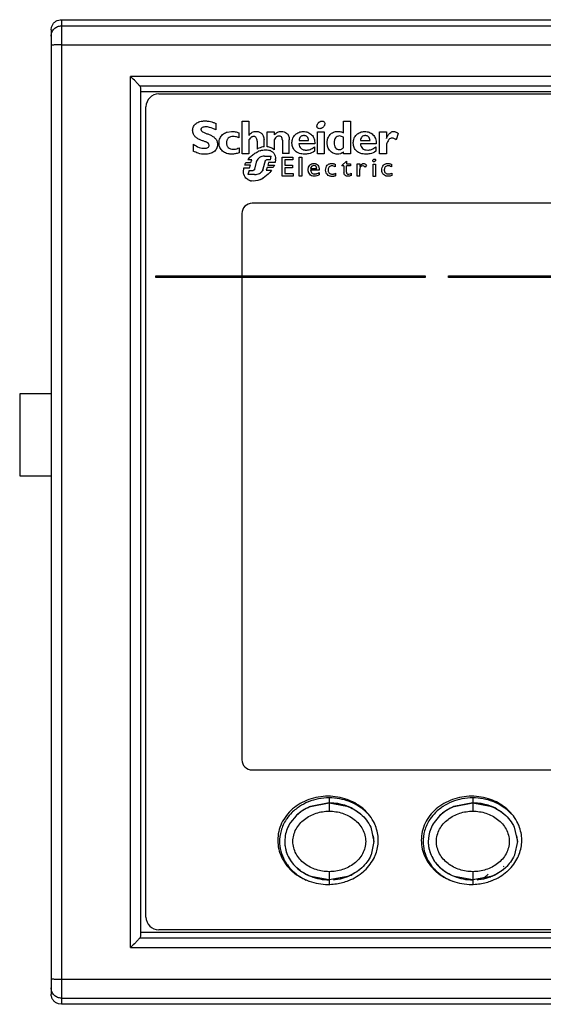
# Model space of a CAD drawing. Header units: millimetres. Extents: x 14 to 116, y 41 to 137.
# Tile 1 of 2: x 14 to 65, y 41 to 137. Entities that reach past the tile are written whole.
import ezdxf

# ---------------------------------------------------------------- set-up
doc = ezdxf.new("R2010")
doc.units = ezdxf.units.MM
doc.header["$LTSCALE"] = 11.723171
doc.layers.get('0').update_dxf_attribs({"linetype": 'CONTINUOUS'})

msp = doc.modelspace()

# ---------------------------------------------------------------- linework, layer by layer
at = {"color": 7}
for p, q in [((18.11, 137.364), (18.232, 137.372)), ((18.232, 137.372), (18.232, 41.372)), ((18.232, 137.372), (112.232, 137.372)), ((17.232, 136.368), (17.27, 136.643)), ((17.232, 136.368), (17.232, 42.376)), ((18.232, 136.771), (112.232, 136.771)), ((18.232, 134.93), (112.232, 134.93)), ((24.982, 46.905), (24.982, 131.838)), ((105.482, 131.838), (24.982, 131.838)), ((104.583, 130.902), (25.881, 130.902)), ((25.982, 48.086), (25.982, 130.658)), ((25.982, 130.372), (104.482, 130.372)), ((27.732, 130.132), (102.732, 130.132)), ((26.482, 49.882), (26.482, 128.882)), ((33.312, 126.632), (33.312, 127.252)), ((35.852, 124.302), (35.852, 127.462)), ((35.852, 127.462), (36.522, 127.462)), ((36.522, 127.462), (36.522, 126.112)), ((45.742, 126.342), (45.742, 127.462)), ((45.742, 127.462), (46.412, 127.462)), ((46.412, 127.462), (46.412, 124.302)), ((34.385, 126.417), (34.822, 126.482)), ((35.542, 126.342), (35.542, 125.842)), ((38.312, 124.982), (38.312, 126.442)), ((38.312, 126.442), (38.982, 126.442)), ((38.982, 126.442), (38.982, 126.132)), ((43.202, 124.292), (43.202, 126.432)), ((43.202, 126.432), (43.872, 126.432)), ((43.872, 126.432), (43.872, 124.292)), ((45.742, 124.882), (45.742, 125.902)), ((49.262, 124.302), (49.262, 126.442)), ((49.262, 126.442), (49.932, 126.442)), ((49.932, 126.442), (49.932, 125.802)), ((51.072, 126.282), (50.882, 125.672)), ((31.092, 125.242), (31.092, 124.562)), ((35.572, 124.882), (35.572, 124.402)), ((36.522, 125.662), (36.522, 124.302)), ((37.322, 125.512), (37.322, 124.762)), ((37.992, 124.982), (37.992, 125.662)), ((38.982, 125.672), (38.982, 124.672)), ((39.782, 125.612), (39.782, 124.312)), ((40.452, 124.312), (40.452, 125.672)), ((42.942, 125.252), (41.402, 125.252)), ((41.412, 125.602), (42.342, 125.602)), ((42.902, 124.962), (42.902, 124.542)), ((48.932, 125.252), (47.392, 125.252)), ((47.402, 125.602), (48.332, 125.602)), ((48.892, 124.962), (48.892, 124.542)), ((49.932, 125.222), (49.932, 124.302)), ((36.522, 124.302), (35.852, 124.302)), ((37.376, 124.5), (37.376, 124.5)), ((38.042, 124.072), (37.896, 124.057)), ((38.042, 124.072), (38.692, 124.072)), ((38.61, 123.692), (38.692, 124.072)), ((39.762, 122.122), (39.762, 123.962)), ((39.762, 123.962), (40.802, 123.962)), ((40.452, 124.312), (39.782, 124.312)), ((40.802, 123.962), (40.802, 123.722)), ((41.432, 122.122), (41.432, 123.962)), ((41.432, 123.962), (41.672, 123.962)), ((41.672, 123.962), (41.672, 122.122)), ((43.872, 124.292), (43.202, 124.292)), ((45.742, 124.302), (45.742, 124.472)), ((46.412, 124.302), (45.742, 124.302)), ((49.932, 124.302), (49.262, 124.302)), ((36.033, 122.922), (36.583, 122.922)), ((36.672, 123.182), (36.112, 123.182)), ((36.231, 123.432), (36.711, 123.432)), ((36.802, 123.692), (36.402, 123.692)), ((36.583, 122.922), (36.672, 123.182)), ((36.711, 123.432), (36.802, 123.692)), ((37.232, 123.472), (37.068, 122.782)), ((37.921, 122.832), (38.132, 123.632)), ((38.292, 122.952), (38.215, 122.692)), ((38.61, 123.692), (38.22, 123.692)), ((38.892, 122.952), (38.292, 122.952)), ((38.432, 123.462), (38.361, 123.202)), ((38.361, 123.202), (39.011, 123.202)), ((39.092, 123.462), (38.432, 123.462)), ((39.124, 123.729), (39.092, 123.462)), ((40.022, 123.722), (40.022, 123.172)), ((40.802, 123.722), (40.022, 123.722)), ((40.022, 123.172), (40.772, 123.172)), ((40.022, 122.932), (40.022, 122.362)), ((40.772, 122.932), (40.022, 122.932)), ((40.772, 123.172), (40.772, 122.932)), ((44.942, 123.272), (44.942, 123.012)), ((45.582, 123.142), (46.032, 123.582)), ((45.582, 123.142), (45.582, 123.112)), ((45.792, 123.112), (45.582, 123.112)), ((45.792, 123.112), (45.792, 122.472)), ((46.032, 123.582), (46.032, 123.332)), ((46.032, 123.332), (46.412, 123.332)), ((46.032, 122.492), (46.032, 123.112)), ((46.412, 123.112), (46.032, 123.112)), ((46.412, 123.332), (46.412, 123.112)), ((47.092, 122.122), (47.092, 123.332)), ((47.092, 123.332), (47.332, 123.332)), ((47.332, 123.332), (47.332, 123.042)), ((47.972, 123.202), (47.852, 123.002)), ((48.622, 122.082), (48.622, 123.292)), ((48.622, 123.292), (48.862, 123.292)), ((48.862, 123.292), (48.862, 122.082)), ((50.422, 123.272), (50.422, 123.012)), ((36.06, 122.181), (36.089, 122.114)), ((36.532, 122.682), (36.422, 122.262)), ((37.062, 122.262), (36.422, 122.262)), ((36.532, 122.682), (36.942, 122.682)), ((37.886, 122.722), (37.921, 122.832)), ((38.402, 122.302), (37.895, 121.915)), ((38.215, 122.692), (38.725, 122.692)), ((40.822, 122.122), (39.762, 122.122)), ((40.022, 122.362), (40.822, 122.362)), ((40.822, 122.362), (40.822, 122.122)), ((41.672, 122.122), (41.432, 122.122)), ((42.532, 122.852), (43.142, 122.852)), ((43.382, 122.692), (42.532, 122.692)), ((43.362, 122.472), (43.362, 122.242)), ((44.972, 122.392), (44.972, 122.152)), ((46.482, 122.402), (46.482, 122.182)), ((47.332, 122.122), (47.092, 122.122)), ((47.332, 122.122), (47.332, 122.752)), ((48.862, 122.082), (48.622, 122.082)), ((50.452, 122.412), (50.452, 122.172)), ((36.715, 121.661), (36.781, 121.65)), ((93.632, 119.472), (36.832, 119.472)), ((35.832, 118.472), (35.832, 65.222)), ((27.432, 112.245), (27.432, 112.382)), ((27.432, 112.382), (53.712, 112.382)), ((53.712, 112.382), (53.712, 112.245)), ((55.972, 112.245), (55.972, 112.382)), ((55.972, 112.382), (69.342, 112.382)), ((53.712, 112.245), (27.432, 112.245)), ((69.342, 112.245), (55.972, 112.245)), ((14.163, 100.882), (14.163, 92.882)), ((17.232, 100.882), (14.163, 100.882)), ((14.163, 92.882), (17.232, 92.882)), ((36.832, 64.222), (93.632, 64.222)), ((44.357, 61.502), (44.357, 60.202)), ((58.357, 61.502), (58.357, 60.202)), ((44.357, 61.001), (42.517, 60.643)), ((42.539, 60.66), (44.357, 61.001)), ((44.357, 61.002), (46.054, 60.705)), ((46.029, 60.716), (45.863, 60.772)), ((58.357, 61.001), (56.517, 60.643)), ((56.539, 60.66), (58.357, 61.001)), ((58.357, 61.002), (60.054, 60.705)), ((60.029, 60.716), (59.863, 60.772)), ((41.121, 59.759), (40.578, 59.105)), ((41.631, 60.171), (41.121, 59.759)), ((55.121, 59.759), (54.578, 59.105)), ((55.631, 60.171), (55.121, 59.759)), ((48.4, 58.636), (48.707, 57.252)), ((62.4, 58.636), (62.707, 57.252)), ((40.061, 57.832), (40.007, 57.242)), ((54.061, 57.832), (54.007, 57.242)), ((40.009, 57.129), (40.009, 57.127)), ((40.009, 57.127), (40.012, 57.074)), ((48.707, 57.252), (48.432, 55.94)), ((54.009, 57.129), (54.009, 57.127)), ((54.009, 57.127), (54.012, 57.074)), ((62.707, 57.252), (62.432, 55.94)), ((48.432, 55.94), (48.414, 55.899)), ((62.432, 55.94), (62.414, 55.899)), ((41.115, 54.749), (41.116, 54.748)), ((55.115, 54.749), (55.116, 54.748)), ((61.362, 54.794), (61.411, 54.843)), ((44.357, 53.502), (42.563, 53.833)), ((44.357, 54.302), (44.357, 53.063)), ((46.12, 53.823), (44.357, 53.502)), ((46.09, 53.81), (44.357, 53.502)), ((46.051, 53.796), (46.09, 53.81)), ((58.357, 53.502), (56.563, 53.833)), ((58.357, 54.302), (58.357, 53.063)), ((60.12, 53.823), (58.357, 53.502)), ((60.09, 53.81), (58.357, 53.502)), ((59.838, 54.063), (59.476, 53.701)), ((60.051, 53.796), (60.09, 53.81)), ((104.482, 48.372), (25.982, 48.372)), ((102.732, 48.632), (27.732, 48.632)), ((25.881, 47.842), (104.583, 47.842)), ((24.982, 46.905), (105.482, 46.905)), ((18.232, 43.813), (112.232, 43.813)), ((18.232, 41.372), (17.95, 41.412)), ((18.232, 41.973), (112.232, 41.973)), ((112.232, 41.372), (18.232, 41.372))]:
    msp.add_line(p, q, dxfattribs=at)
for points in [[(37.81, 122.595), (37.783, 122.564), (37.759, 122.537)], [(37.887, 122.722), (37.884, 122.715), (37.861, 122.67), (37.836, 122.63), (37.81, 122.595)], [(36.615, 121.686), (36.642, 121.678), (36.715, 121.661)], [(37.628, 121.783), (37.659, 121.796), (37.693, 121.812), (37.729, 121.828), (37.766, 121.846), (37.804, 121.866), (37.844, 121.887), (37.885, 121.91), (37.895, 121.916)], [(45.863, 60.772), (45.529, 60.864), (45.177, 60.935), (44.807, 60.982), (44.357, 61.001)], [(59.863, 60.772), (59.529, 60.864), (59.177, 60.935), (58.807, 60.982), (58.357, 61.001)], [(41.198, 59.831), (41.182, 59.816), (41.158, 59.793), (41.121, 59.759)], [(47.505, 59.841), (47.483, 59.861), (47.42, 59.916), (47.326, 59.995)], [(55.198, 59.831), (55.182, 59.816), (55.158, 59.793), (55.121, 59.759)], [(61.505, 59.841), (61.483, 59.861), (61.42, 59.916), (61.326, 59.995)], [(40.007, 57.242), (40.007, 57.214), (40.008, 57.197), (40.008, 57.185), (40.008, 57.169)], [(40.012, 57.074), (40.029, 56.87), (40.074, 56.59), (40.152, 56.285), (40.265, 55.972), (40.422, 55.646), (40.631, 55.31), (40.874, 55), (41.115, 54.749)], [(54.007, 57.242), (54.007, 57.214), (54.008, 57.197), (54.008, 57.185), (54.008, 57.169)], [(54.012, 57.074), (54.029, 56.87), (54.074, 56.59), (54.152, 56.285), (54.265, 55.972), (54.422, 55.646), (54.631, 55.31), (54.874, 55), (55.115, 54.749)], [(41.116, 54.748), (41.152, 54.714), (41.18, 54.689), (41.202, 54.669)], [(55.116, 54.748), (55.152, 54.714), (55.18, 54.689), (55.202, 54.669)], [(44.781, 53.519), (44.783, 53.519), (44.927, 53.534), (45.171, 53.567), (45.446, 53.62), (45.741, 53.695), (46.051, 53.796)], [(47.499, 54.657), (47.506, 54.663), (47.533, 54.687)], [(58.781, 53.519), (58.783, 53.519), (58.927, 53.534), (59.171, 53.567), (59.446, 53.62), (59.741, 53.695), (60.051, 53.796)], [(61.499, 54.657), (61.506, 54.663), (61.533, 54.687)]]:
    msp.add_lwpolyline(points, dxfattribs=at)
for centre, radius, start, end in [((27.732, 128.882), 1.25, 90, 180), ((38.303, 122.559), 2.151, 108.68019, 115.53296), ((38.216, 123.695), 0.989, 65.88771, 71.2542), ((38.241, 123.751), 0.928, 60.85736, 65.88138), ((37.793, 123.766), 1.331, 356.9013, 1.17685), ((37.739, 123.768), 1.385, 356.93857, 358.365), ((36.91, 122.51), 0.912, 198.06986, 200.69518), ((36.871, 122.496), 0.87, 200.68822, 204.47425), ((36.858, 122.55), 0.897, 239.65991, 243.825), ((36.926, 122.731), 1.09, 253.43487, 259.40354), ((36.832, 118.472), 1, 90, 180), ((36.832, 65.222), 1, 180, 270), ((44.155, 56.521), 4.939, 123.24209, 124.04139), ((44.236, 56.39), 5.093, 112.40356, 123.19359), ((44.115, 56.593), 4.36, 116.61624, 123.86286), ((44.227, 56.38), 4.601, 111.84595, 116.66687), ((44.241, 56.379), 5.105, 112.09567, 112.40859), ((44.266, 56.285), 4.704, 111.53902, 111.86794), ((44.436, 56.265), 4.727, 69.98047, 70.31562), ((44.47, 56.353), 4.633, 61.91558, 69.99602), ((44.323, 56.419), 5.229, 68.15156, 68.46289), ((44.479, 56.385), 5.098, 65.34237, 68.8327), ((58.155, 56.521), 4.939, 123.24209, 124.04139), ((58.236, 56.39), 5.093, 112.40356, 123.19359), ((58.115, 56.593), 4.36, 116.61624, 123.86286), ((58.227, 56.38), 4.601, 111.84595, 116.66687), ((58.241, 56.379), 5.105, 112.09567, 112.40859), ((58.266, 56.285), 4.704, 111.53902, 111.86794), ((58.436, 56.265), 4.727, 69.98046, 70.31562), ((58.47, 56.353), 4.633, 61.91558, 69.99602), ((58.323, 56.419), 5.229, 68.15156, 68.46289), ((58.479, 56.385), 5.098, 65.34237, 68.8327), ((43.739, 57.016), 4.292, 134.86851, 145.42652), ((43.809, 56.948), 4.388, 133.55564, 134.88799), ((43.846, 56.949), 3.914, 133.20165, 134.10278), ((43.852, 56.942), 3.923, 132.5814, 133.20175), ((43.935, 56.85), 4.047, 124.74556, 132.55687), ((44.045, 56.699), 4.233, 123.88088, 124.81487), ((44.863, 56.907), 4.448, 43.79987, 50.7639), ((57.739, 57.016), 4.292, 134.86851, 145.42652), ((57.809, 56.948), 4.388, 133.55564, 134.88799), ((57.846, 56.949), 3.914, 133.20165, 134.10278), ((57.852, 56.942), 3.923, 132.5814, 133.20175), ((57.935, 56.85), 4.047, 124.74556, 132.55687), ((58.045, 56.699), 4.233, 123.88088, 124.81487), ((58.863, 56.907), 4.448, 43.79987, 50.7639), ((43.645, 57.086), 4.174, 145.48444, 146.52828), ((45.188, 57.323), 3.949, 21.46489, 22.52304), ((57.645, 57.086), 4.174, 145.48444, 146.52828), ((59.188, 57.323), 3.949, 21.46489, 22.52304), ((45.547, 57.257), 3.16, 0.78549, 10.08075), ((59.547, 57.257), 3.16, 0.78549, 10.08075), ((43.253, 57.253), 3.746, 181.65378, 183.14537), ((43.102, 57.243), 3.095, 180.29084, 181.28867), ((43.111, 57.243), 3.104, 181.28854, 181.9758), ((45.616, 57.261), 3.091, 359.83605, 0.74503), ((45.373, 57.363), 3.759, 356.77768, 357.49253), ((45.392, 57.362), 3.74, 357.49107, 359.9984), ((45.402, 57.362), 3.73, 0.00013, 0.71655), ((57.253, 57.253), 3.746, 181.65378, 183.14537), ((57.102, 57.243), 3.095, 180.29084, 181.28867), ((57.111, 57.243), 3.104, 181.28854, 181.9758), ((59.616, 57.261), 3.091, 359.83605, 0.74503), ((59.373, 57.363), 3.759, 356.77768, 357.49253), ((59.392, 57.362), 3.74, 357.49107, 359.9984), ((59.402, 57.362), 3.73, 0.00013, 0.71655), ((45.181, 57.403), 3.956, 336.52265, 337.38227), ((59.18, 57.404), 3.957, 336.5227, 336.95151), ((43.698, 57.669), 4.45, 215.77534, 227.93984), ((43.881, 57.602), 3.973, 225.90176, 226.68073), ((44.877, 57.549), 3.904, 312.85266, 314.85723), ((57.698, 57.669), 4.45, 215.77534, 227.93984), ((57.881, 57.602), 3.973, 225.90176, 226.68073), ((58.877, 57.549), 3.904, 312.85266, 314.85723), ((43.796, 57.771), 4.591, 227.88063, 229.38203), ((43.829, 57.576), 4.417, 225.49021, 227.02965), ((43.934, 57.69), 4.572, 227.04351, 232.11246), ((44.044, 57.825), 4.746, 232.07214, 232.31671), ((44.105, 57.905), 4.847, 232.32618, 237.29535), ((44.206, 58.061), 5.033, 237.28258, 245.26664), ((44.442, 58.228), 4.715, 290.46255, 290.85005), ((44.485, 58.123), 4.601, 290.81618, 297.39851), ((44.803, 57.631), 4.015, 307.38893, 312.1922), ((44.865, 57.562), 3.922, 312.20247, 312.85357), ((44.686, 57.752), 4.565, 312.49571, 313.07491), ((57.796, 57.771), 4.591, 227.88063, 229.38203), ((57.829, 57.576), 4.417, 225.49021, 227.02965), ((57.934, 57.69), 4.572, 227.04351, 232.11246), ((58.044, 57.825), 4.746, 232.07214, 232.31671), ((58.105, 57.905), 4.847, 232.32618, 237.29535), ((58.206, 58.061), 5.033, 237.28258, 245.26664), ((58.442, 58.228), 4.715, 290.46255, 290.85005), ((58.485, 58.123), 4.601, 290.81618, 297.39851), ((58.803, 57.631), 4.015, 307.38893, 312.1922), ((58.865, 57.562), 3.922, 312.20247, 312.85357), ((58.686, 57.752), 4.565, 312.49571, 313.07491), ((44.322, 58.306), 5.232, 291.33483, 291.69202), ((58.322, 58.306), 5.232, 291.33483, 291.69202), ((27.732, 49.882), 1.25, 180, 270)]:
    msp.add_arc(centre, radius, start, end, dxfattribs=at)
for points, knots in [([(17.271, 136.643), (17.297, 136.737), (17.377, 136.918), (17.632, 137.217), (17.919, 137.34), (18.11, 137.364)], [0, 0, 0, 0, 0.251874, 0.502628, 1, 1, 1, 1]), ([(17.232, 135.775), (17.232, 135.904), (17.284, 136.166), (17.507, 136.497), (17.839, 136.719), (18.102, 136.771), (18.232, 136.771)], [0, 0, 0, 0, 0.249572, 0.499299, 0.749461, 1, 1, 1, 1]), ([(18.232, 134.93), (18.167, 134.93), (18.04, 134.929), (17.854, 134.925), (17.684, 134.918), (17.534, 134.909), (17.411, 134.898), (17.32, 134.887), (17.264, 134.875), (17.239, 134.864), (17.232, 134.857), (17.232, 134.854)], [0, 0, 0, 0, 0.193096, 0.37915, 0.550465, 0.700811, 0.82457, 0.917056, 0.975178, 0.991219, 1, 1, 1, 1]), ([(25.881, 130.902), (25.823, 130.968), (25.69, 131.112), (25.392, 131.426), (25.15, 131.671), (24.982, 131.838)], [0, 0, 0, 0, 0.204324, 0.453139, 1, 1, 1, 1]), ([(25.982, 130.658), (25.982, 130.7), (25.963, 130.79), (25.912, 130.866), (25.881, 130.902)], [0, 0, 0, 0, 0.473501, 1, 1, 1, 1]), ([(31.032, 126.592), (31.032, 126.719), (31.087, 126.977), (31.307, 127.227), (31.537, 127.364), (31.746, 127.442), (31.94, 127.48), (32.107, 127.496), (32.239, 127.5), (32.371, 127.496), (32.545, 127.481), (32.766, 127.443), (33.037, 127.364), (33.218, 127.292), (33.312, 127.252)], [0, 0, 0, 0, 0.136689, 0.271044, 0.344004, 0.422939, 0.509089, 0.555191, 0.603419, 0.650528, 0.69709, 0.791061, 0.890417, 1, 1, 1, 1]), ([(32.312, 126.922), (32.247, 126.922), (32.13, 126.913), (31.995, 126.871), (31.916, 126.818), (31.874, 126.773), (31.848, 126.72), (31.84, 126.668), (31.845, 126.62), (31.864, 126.565), (31.936, 126.471), (32.112, 126.376), (32.365, 126.28), (32.655, 126.174), (32.95, 126.039), (33.173, 125.88), (33.314, 125.715), (33.395, 125.569), (33.437, 125.43), (33.454, 125.308), (33.457, 125.224), (33.455, 125.154), (33.449, 125.081), (33.434, 124.994), (33.406, 124.895), (33.353, 124.772), (33.26, 124.633), (33.111, 124.494), (32.929, 124.385), (32.639, 124.278), (32.397, 124.252), (32.232, 124.252)], [0, 0, 0, 0, 0.04172, 0.075315, 0.08946, 0.102265, 0.114364, 0.126622, 0.13589, 0.14489, 0.163694, 0.210452, 0.270335, 0.338393, 0.408917, 0.478102, 0.512412, 0.54751, 0.584873, 0.605013, 0.626448, 0.638518, 0.650299, 0.673103, 0.69512, 0.7166, 0.758839, 0.801656, 0.846425, 0.894098, 1, 1, 1, 1]), ([(33.312, 126.632), (33.21, 126.678), (32.892, 126.816), (32.548, 126.922), (32.312, 126.922)], [0, 0, 0, 0, 0.323157, 1, 1, 1, 1]), ([(43.172, 126.902), (43.165, 126.921), (43.155, 126.964), (43.155, 127.055), (43.19, 127.176), (43.268, 127.289), (43.35, 127.367), (43.422, 127.417), (43.499, 127.455), (43.599, 127.486), (43.719, 127.489), (43.835, 127.44), (43.887, 127.372), (43.902, 127.332)], [0, 0, 0, 0, 0.059641, 0.122276, 0.247546, 0.372816, 0.435451, 0.498086, 0.560825, 0.623564, 0.749043, 0.874521, 1, 1, 1, 1]), ([(43.902, 127.332), (43.917, 127.292), (43.928, 127.199), (43.884, 127.055), (43.807, 126.942), (43.725, 126.864), (43.653, 126.813), (43.576, 126.776), (43.475, 126.745), (43.356, 126.741), (43.259, 126.783), (43.202, 126.841), (43.181, 126.879), (43.173, 126.901), (43.172, 126.902)], [0, 0, 0, 0, 0.124437, 0.248874, 0.373311, 0.43553, 0.497748, 0.560156, 0.622563, 0.747377, 0.872192, 0.934599, 0.997006, 1, 1, 1, 1]), ([(32.642, 125.132), (32.642, 125.191), (32.578, 125.324), (32.374, 125.432), (32.122, 125.528), (31.832, 125.629), (31.538, 125.759), (31.27, 125.946), (31.07, 126.23), (31.032, 126.467), (31.032, 126.592)], [0, 0, 0, 0, 0.076604, 0.170755, 0.289904, 0.424931, 0.564688, 0.701978, 0.840282, 1, 1, 1, 1]), ([(35.572, 124.402), (35.449, 124.357), (35.266, 124.302), (35.021, 124.264), (34.858, 124.256), (34.711, 124.262), (34.539, 124.281), (34.339, 124.329), (34.124, 124.425), (33.942, 124.555), (33.795, 124.718), (33.688, 124.911), (33.634, 125.091), (33.612, 125.245), (33.607, 125.365), (33.613, 125.485), (33.636, 125.638), (33.692, 125.818), (33.801, 126.011), (33.997, 126.233), (34.209, 126.357), (34.368, 126.412), (34.385, 126.417)], [0, 0, 0, 0, 0.098123, 0.142345, 0.185106, 0.219548, 0.252546, 0.314637, 0.372529, 0.427534, 0.481185, 0.535177, 0.591266, 0.620667, 0.651215, 0.6813, 0.710446, 0.766575, 0.821089, 0.875303, 0.986899, 1, 1, 1, 1]), ([(34.992, 125.982), (34.899, 125.982), (34.723, 125.957), (34.533, 125.847), (34.428, 125.724), (34.37, 125.616), (34.342, 125.516), (34.331, 125.429), (34.328, 125.361), (34.331, 125.292), (34.342, 125.205), (34.371, 125.103), (34.427, 124.993), (34.529, 124.869), (34.712, 124.756), (34.883, 124.732), (34.972, 124.732)], [0, 0, 0, 0, 0.136949, 0.25706, 0.315168, 0.374222, 0.436084, 0.468655, 0.502562, 0.536981, 0.570064, 0.632858, 0.692524, 0.750693, 0.868606, 1, 1, 1, 1]), ([(34.822, 126.482), (34.942, 126.482), (35.187, 126.45), (35.425, 126.386), (35.542, 126.342)], [0, 0, 0, 0, 0.489572, 1, 1, 1, 1]), ([(35.542, 125.842), (35.498, 125.865), (35.324, 125.942), (35.132, 125.982), (34.992, 125.982)], [0, 0, 0, 0, 0.26334, 1, 1, 1, 1]), ([(36.522, 126.112), (36.525, 126.116), (36.613, 126.228), (36.769, 126.375), (36.988, 126.457), (37.113, 126.478), (37.225, 126.484), (37.355, 126.473), (37.544, 126.427), (37.768, 126.302), (37.959, 126.023), (37.992, 125.788), (37.992, 125.662)], [0, 0, 0, 0, 0.00723, 0.206389, 0.296164, 0.341574, 0.388383, 0.45861, 0.528641, 0.66829, 0.817651, 1, 1, 1, 1]), ([(37.322, 125.512), (37.322, 125.582), (37.313, 125.708), (37.244, 125.87), (37.142, 125.952), (37.05, 125.98), (36.982, 125.987), (36.917, 125.982), (36.838, 125.963), (36.739, 125.909), (36.627, 125.802), (36.558, 125.713), (36.522, 125.662)], [0, 0, 0, 0, 0.169863, 0.301325, 0.414402, 0.471817, 0.532848, 0.580033, 0.627164, 0.728147, 0.849217, 1, 1, 1, 1]), ([(38.982, 126.132), (39.075, 126.238), (39.28, 126.426), (39.555, 126.482), (39.682, 126.482)], [0, 0, 0, 0, 0.52527, 1, 1, 1, 1]), ([(39.782, 125.612), (39.782, 125.677), (39.768, 125.792), (39.695, 125.938), (39.596, 126.006), (39.51, 126.028), (39.445, 126.032), (39.382, 126.027), (39.302, 126.007), (39.202, 125.949), (39.089, 125.83), (39.019, 125.73), (38.982, 125.672)], [0, 0, 0, 0, 0.159735, 0.282393, 0.389037, 0.44304, 0.499581, 0.549389, 0.598052, 0.701482, 0.83009, 1, 1, 1, 1]), ([(39.682, 126.482), (39.861, 126.482), (40.162, 126.393), (40.417, 126.046), (40.452, 125.804), (40.452, 125.672)], [0, 0, 0, 0, 0.43125, 0.681697, 1, 1, 1, 1]), ([(41.952, 124.262), (41.78, 124.262), (41.456, 124.304), (41.101, 124.498), (40.904, 124.716), (40.796, 124.906), (40.742, 125.084), (40.721, 125.236), (40.715, 125.355), (40.721, 125.475), (40.742, 125.627), (40.793, 125.805), (40.893, 125.999), (41.073, 126.219), (41.39, 126.422), (41.689, 126.472), (41.842, 126.472)], [0, 0, 0, 0, 0.142302, 0.266113, 0.325117, 0.384359, 0.445754, 0.477889, 0.511251, 0.544458, 0.576603, 0.638264, 0.697554, 0.755709, 0.872856, 1, 1, 1, 1]), ([(42.342, 125.602), (42.336, 125.669), (42.308, 125.795), (42.208, 125.953), (42.083, 126.035), (41.97, 126.067), (41.877, 126.074), (41.784, 126.067), (41.67, 126.036), (41.545, 125.955), (41.445, 125.796), (41.418, 125.67), (41.412, 125.602)], [0, 0, 0, 0, 0.138434, 0.259346, 0.374684, 0.434997, 0.499165, 0.564207, 0.624881, 0.73981, 0.860276, 1, 1, 1, 1]), ([(41.842, 126.472), (41.991, 126.472), (42.286, 126.421), (42.666, 126.172), (42.913, 125.758), (42.949, 125.426), (42.942, 125.252)], [0, 0, 0, 0, 0.241213, 0.473001, 0.716121, 1, 1, 1, 1]), ([(45.142, 124.262), (45.007, 124.262), (44.737, 124.317), (44.462, 124.523), (44.304, 124.741), (44.216, 124.932), (44.17, 125.108), (44.152, 125.258), (44.148, 125.375), (44.153, 125.493), (44.172, 125.645), (44.218, 125.822), (44.31, 126.013), (44.433, 126.176), (44.586, 126.308), (44.766, 126.405), (44.969, 126.465), (45.137, 126.479), (45.258, 126.475), (45.353, 126.467), (45.519, 126.436), (45.655, 126.384), (45.742, 126.342)], [0, 0, 0, 0, 0.103276, 0.202809, 0.254044, 0.307164, 0.362885, 0.391966, 0.421962, 0.452532, 0.48201, 0.538099, 0.591257, 0.642546, 0.693125, 0.744242, 0.797207, 0.853349, 0.871802, 0.890011, 0.926127, 1, 1, 1, 1]), ([(45.362, 126.032), (45.285, 126.032), (45.133, 126.008), (44.947, 125.862), (44.841, 125.633), (44.822, 125.457), (44.822, 125.362)], [0, 0, 0, 0, 0.238493, 0.459373, 0.703201, 1, 1, 1, 1]), ([(45.742, 125.902), (45.688, 125.941), (45.564, 126), (45.43, 126.032), (45.362, 126.032)], [0, 0, 0, 0, 0.499873, 1, 1, 1, 1]), ([(47.932, 124.262), (47.761, 124.262), (47.436, 124.304), (47.082, 124.498), (46.884, 124.716), (46.777, 124.907), (46.723, 125.085), (46.702, 125.236), (46.696, 125.356), (46.702, 125.475), (46.722, 125.627), (46.774, 125.806), (46.874, 125.999), (47.054, 126.219), (47.37, 126.422), (47.669, 126.472), (47.822, 126.472)], [0, 0, 0, 0, 0.142239, 0.266044, 0.325061, 0.384322, 0.445741, 0.477887, 0.511262, 0.544483, 0.576639, 0.638316, 0.697612, 0.755761, 0.872873, 1, 1, 1, 1]), ([(48.332, 125.602), (48.326, 125.669), (48.298, 125.795), (48.197, 125.953), (48.072, 126.035), (47.958, 126.066), (47.866, 126.074), (47.773, 126.066), (47.659, 126.036), (47.534, 125.955), (47.435, 125.796), (47.409, 125.67), (47.402, 125.602)], [0, 0, 0, 0, 0.138414, 0.259497, 0.375154, 0.435609, 0.499857, 0.564784, 0.625326, 0.740011, 0.860336, 1, 1, 1, 1]), ([(47.822, 126.472), (47.971, 126.472), (48.268, 126.423), (48.65, 126.175), (48.901, 125.76), (48.939, 125.427), (48.932, 125.252)], [0, 0, 0, 0, 0.241159, 0.472982, 0.716132, 1, 1, 1, 1]), ([(49.932, 125.802), (49.936, 125.809), (49.983, 125.917), (50.078, 126.1), (50.242, 126.315), (50.4, 126.43), (50.53, 126.472), (50.628, 126.482), (50.729, 126.471), (50.886, 126.417), (50.995, 126.339), (51.072, 126.282)], [0, 0, 0, 0, 0.016188, 0.23315, 0.406086, 0.546605, 0.610608, 0.673983, 0.739507, 0.809689, 1, 1, 1, 1]), ([(50.882, 125.672), (50.811, 125.718), (50.689, 125.794), (50.491, 125.849), (50.308, 125.806), (50.088, 125.603), (49.995, 125.381), (49.932, 125.222)], [0, 0, 0, 0, 0.194507, 0.329268, 0.462082, 0.605767, 1, 1, 1, 1]), ([(31.092, 125.242), (31.275, 125.12), (31.609, 124.908), (32.002, 124.832), (32.172, 124.832)], [0, 0, 0, 0, 0.564218, 1, 1, 1, 1]), ([(32.172, 124.832), (32.24, 124.832), (32.362, 124.843), (32.52, 124.898), (32.624, 124.999), (32.642, 125.089), (32.642, 125.132)], [0, 0, 0, 0, 0.328927, 0.58454, 0.792824, 1, 1, 1, 1]), ([(34.972, 124.732), (35.012, 124.732), (35.22, 124.746), (35.416, 124.823), (35.572, 124.882)], [0, 0, 0, 0, 0.194335, 1, 1, 1, 1]), ([(37.992, 124.982), (37.82, 124.959), (37.59, 124.892), (37.377, 124.791), (37.322, 124.762)], [0, 0, 0, 0, 0.735777, 1, 1, 1, 1]), ([(38.982, 124.672), (38.906, 124.768), (38.682, 124.904), (38.439, 124.968), (38.312, 124.982)], [0, 0, 0, 0, 0.490649, 1, 1, 1, 1]), ([(41.402, 125.252), (41.408, 125.166), (41.443, 125), (41.571, 124.832), (41.707, 124.742), (41.827, 124.694), (41.938, 124.67), (42.034, 124.66), (42.117, 124.658), (42.208, 124.661), (42.336, 124.677), (42.499, 124.723), (42.699, 124.823), (42.831, 124.911), (42.902, 124.962)], [0, 0, 0, 0, 0.136311, 0.260346, 0.323962, 0.391355, 0.464343, 0.503424, 0.544413, 0.596367, 0.646703, 0.748481, 0.862345, 1, 1, 1, 1]), ([(44.822, 125.362), (44.822, 125.272), (44.841, 125.103), (44.943, 124.883), (45.09, 124.76), (45.227, 124.713), (45.319, 124.704), (45.392, 124.707), (45.461, 124.717), (45.546, 124.744), (45.647, 124.802), (45.71, 124.853), (45.742, 124.882)], [0, 0, 0, 0, 0.195223, 0.362224, 0.514485, 0.592172, 0.674705, 0.713019, 0.75026, 0.824908, 0.905953, 1, 1, 1, 1]), ([(47.392, 125.252), (47.398, 125.166), (47.435, 125.001), (47.648, 124.721), (47.927, 124.662), (48.102, 124.662)], [0, 0, 0, 0, 0.253253, 0.483751, 1, 1, 1, 1]), ([(48.102, 124.662), (48.23, 124.662), (48.52, 124.711), (48.764, 124.87), (48.892, 124.962)], [0, 0, 0, 0, 0.44773, 1, 1, 1, 1]), ([(32.232, 124.252), (32.01, 124.252), (31.605, 124.298), (31.248, 124.481), (31.092, 124.562)], [0, 0, 0, 0, 0.559064, 1, 1, 1, 1]), ([(37.896, 124.058), (37.819, 124.045), (37.667, 123.999), (37.464, 123.876), (37.304, 123.699), (37.246, 123.549), (37.232, 123.472)], [0, 0, 0, 0, 0.25048, 0.500414, 0.750329, 1, 1, 1, 1]), ([(42.902, 124.542), (42.739, 124.422), (42.42, 124.281), (42.084, 124.262), (41.952, 124.262)], [0, 0, 0, 0, 0.606282, 1, 1, 1, 1]), ([(45.742, 124.472), (45.656, 124.404), (45.467, 124.288), (45.248, 124.262), (45.142, 124.262)], [0, 0, 0, 0, 0.509794, 1, 1, 1, 1]), ([(48.892, 124.542), (48.727, 124.421), (48.404, 124.28), (48.065, 124.262), (47.932, 124.262)], [0, 0, 0, 0, 0.60651, 1, 1, 1, 1]), ([(36.043, 122.228), (36.027, 122.277), (35.973, 122.505), (35.993, 122.745), (36.033, 122.922)], [0, 0, 0, 0, 0.223278, 1, 1, 1, 1]), ([(42.882, 122.102), (42.798, 122.102), (42.632, 122.133), (42.439, 122.287), (42.345, 122.463), (42.307, 122.618), (42.297, 122.743), (42.307, 122.869), (42.345, 123.024), (42.424, 123.159), (42.535, 123.257), (42.632, 123.31), (42.722, 123.337), (42.799, 123.348), (42.858, 123.351), (42.905, 123.349), (42.932, 123.347), (42.94, 123.346)], [0, 0, 0, 0, 0.128828, 0.246068, 0.364478, 0.425836, 0.488538, 0.555123, 0.617011, 0.730676, 0.785599, 0.840942, 0.898194, 0.928036, 0.958904, 0.988557, 1, 1, 1, 1]), ([(42.862, 123.152), (42.784, 123.152), (42.61, 123.1), (42.547, 122.933), (42.532, 122.852)], [0, 0, 0, 0, 0.486176, 1, 1, 1, 1]), ([(43.142, 122.852), (43.139, 122.929), (43.096, 123.092), (42.934, 123.152), (42.862, 123.152)], [0, 0, 0, 0, 0.517348, 1, 1, 1, 1]), ([(42.94, 123.346), (42.951, 123.344), (42.997, 123.337), (43.075, 123.315), (43.167, 123.263), (43.274, 123.161), (43.366, 122.966), (43.382, 122.789), (43.382, 122.692)], [0, 0, 0, 0, 0.03847, 0.160751, 0.278683, 0.397992, 0.663334, 1, 1, 1, 1]), ([(44.002, 122.702), (44.002, 122.793), (44.023, 122.965), (44.127, 123.153), (44.244, 123.256), (44.347, 123.312), (44.444, 123.34), (44.528, 123.352), (44.588, 123.355), (44.643, 123.353), (44.704, 123.348), (44.777, 123.334), (44.861, 123.306), (44.915, 123.284), (44.942, 123.272)], [0, 0, 0, 0, 0.202007, 0.377091, 0.461172, 0.546545, 0.63621, 0.683586, 0.733042, 0.770251, 0.805011, 0.869976, 0.933382, 1, 1, 1, 1]), ([(44.612, 123.132), (44.561, 123.132), (44.459, 123.114), (44.333, 123.023), (44.269, 122.91), (44.243, 122.804), (44.236, 122.717), (44.242, 122.629), (44.27, 122.524), (44.341, 122.412), (44.456, 122.343), (44.562, 122.317), (44.645, 122.31), (44.727, 122.315), (44.837, 122.337), (44.918, 122.368), (44.972, 122.392)], [0, 0, 0, 0, 0.09578, 0.186086, 0.280628, 0.332214, 0.387636, 0.443564, 0.494913, 0.589269, 0.684162, 0.735848, 0.791775, 0.839639, 0.888809, 1, 1, 1, 1]), ([(44.942, 123.012), (44.887, 123.05), (44.784, 123.112), (44.664, 123.132), (44.612, 123.132)], [0, 0, 0, 0, 0.564737, 1, 1, 1, 1]), ([(47.332, 123.042), (47.334, 123.044), (47.363, 123.095), (47.447, 123.228), (47.589, 123.352), (47.692, 123.352)], [0, 0, 0, 0, 0.019656, 0.361367, 1, 1, 1, 1]), ([(47.622, 123.122), (47.545, 123.122), (47.376, 123.022), (47.332, 122.843), (47.332, 122.752)], [0, 0, 0, 0, 0.458321, 1, 1, 1, 1]), ([(47.852, 123.002), (47.816, 123.036), (47.745, 123.088), (47.66, 123.122), (47.622, 123.122)], [0, 0, 0, 0, 0.569597, 1, 1, 1, 1]), ([(47.692, 123.352), (47.716, 123.352), (47.824, 123.332), (47.914, 123.261), (47.972, 123.202)], [0, 0, 0, 0, 0.222626, 1, 1, 1, 1]), ([(48.612, 123.572), (48.607, 123.586), (48.603, 123.619), (48.617, 123.67), (48.65, 123.72), (48.699, 123.761), (48.754, 123.785), (48.822, 123.788), (48.861, 123.76), (48.872, 123.732)], [0, 0, 0, 0, 0.121305, 0.247203, 0.373101, 0.498999, 0.624249, 0.749499, 1, 1, 1, 1]), ([(48.872, 123.732), (48.883, 123.704), (48.88, 123.648), (48.836, 123.582), (48.787, 123.541), (48.731, 123.517), (48.68, 123.515), (48.637, 123.532), (48.618, 123.556), (48.612, 123.571), (48.612, 123.572)], [0, 0, 0, 0, 0.247968, 0.371951, 0.495935, 0.620803, 0.745671, 0.870539, 0.995408, 1, 1, 1, 1]), ([(49.482, 122.702), (49.482, 122.793), (49.503, 122.965), (49.607, 123.152), (49.724, 123.256), (49.827, 123.312), (49.924, 123.34), (50.008, 123.351), (50.068, 123.354), (50.123, 123.353), (50.184, 123.347), (50.256, 123.333), (50.34, 123.306), (50.394, 123.284), (50.422, 123.272)], [0, 0, 0, 0, 0.20185, 0.376919, 0.461038, 0.54645, 0.636125, 0.683484, 0.732906, 0.770116, 0.804818, 0.86962, 0.933013, 1, 1, 1, 1]), ([(50.082, 123.132), (50.032, 123.132), (49.933, 123.111), (49.811, 123.019), (49.751, 122.907), (49.727, 122.803), (49.722, 122.717), (49.73, 122.631), (49.759, 122.528), (49.832, 122.419), (49.945, 122.354), (50.049, 122.33), (50.131, 122.325), (50.212, 122.332), (50.32, 122.355), (50.399, 122.387), (50.452, 122.412)], [0, 0, 0, 0, 0.095549, 0.185646, 0.280119, 0.331723, 0.387183, 0.443152, 0.494541, 0.58894, 0.683714, 0.735229, 0.790892, 0.838803, 0.888029, 1, 1, 1, 1]), ([(50.422, 123.012), (50.365, 123.05), (50.259, 123.114), (50.135, 123.132), (50.082, 123.132)], [0, 0, 0, 0, 0.564473, 1, 1, 1, 1]), ([(36.405, 121.776), (36.336, 121.817), (36.205, 121.92), (36.114, 122.06), (36.079, 122.135)], [0, 0, 0, 0, 0.493022, 1, 1, 1, 1]), ([(37.068, 122.782), (37.067, 122.772), (37.06, 122.754), (37.044, 122.73), (37.024, 122.71), (36.991, 122.689), (36.962, 122.682), (36.942, 122.682)], [0, 0, 0, 0, 0.169723, 0.327725, 0.500004, 0.663322, 1, 1, 1, 1]), ([(37.062, 122.262), (37.114, 122.262), (37.32, 122.28), (37.522, 122.356), (37.647, 122.443)], [0, 0, 0, 0, 0.256518, 1, 1, 1, 1]), ([(37.647, 122.443), (37.673, 122.461), (37.77, 122.537), (37.85, 122.638), (37.887, 122.722)], [0, 0, 0, 0, 0.254458, 1, 1, 1, 1]), ([(42.532, 122.692), (42.541, 122.637), (42.567, 122.537), (42.654, 122.412), (42.761, 122.352), (42.857, 122.33), (42.928, 122.325), (42.992, 122.328), (43.064, 122.337), (43.193, 122.373), (43.296, 122.429), (43.362, 122.472)], [0, 0, 0, 0, 0.156207, 0.289969, 0.420866, 0.492247, 0.5703, 0.621389, 0.67238, 0.775953, 1, 1, 1, 1]), ([(43.362, 122.242), (43.295, 122.197), (43.142, 122.118), (42.97, 122.102), (42.882, 122.102)], [0, 0, 0, 0, 0.479478, 1, 1, 1, 1]), ([(44.972, 122.152), (44.92, 122.128), (44.831, 122.107), (44.709, 122.089), (44.599, 122.084), (44.481, 122.095), (44.324, 122.141), (44.156, 122.25), (44.025, 122.456), (44.002, 122.619), (44.002, 122.702)], [0, 0, 0, 0, 0.127978, 0.203369, 0.277491, 0.375733, 0.467982, 0.641076, 0.813124, 1, 1, 1, 1]), ([(46.192, 122.102), (46.088, 122.102), (45.865, 122.156), (45.792, 122.375), (45.792, 122.472)], [0, 0, 0, 0, 0.519427, 1, 1, 1, 1]), ([(46.032, 122.492), (46.032, 122.439), (46.063, 122.335), (46.162, 122.302), (46.202, 122.302)], [0, 0, 0, 0, 0.569499, 1, 1, 1, 1]), ([(46.482, 122.182), (46.436, 122.156), (46.341, 122.122), (46.241, 122.102), (46.192, 122.102)], [0, 0, 0, 0, 0.521067, 1, 1, 1, 1]), ([(46.202, 122.302), (46.225, 122.302), (46.325, 122.315), (46.417, 122.36), (46.482, 122.402)], [0, 0, 0, 0, 0.227085, 1, 1, 1, 1]), ([(50.452, 122.172), (50.401, 122.148), (50.312, 122.125), (50.191, 122.106), (50.082, 122.099), (49.965, 122.109), (49.81, 122.151), (49.641, 122.257), (49.509, 122.459), (49.482, 122.619), (49.482, 122.702)], [0, 0, 0, 0, 0.128954, 0.204361, 0.278299, 0.376306, 0.46842, 0.641413, 0.813358, 1, 1, 1, 1]), ([(36.615, 121.686), (36.602, 121.69), (36.55, 121.706), (36.499, 121.727), (36.463, 121.745)], [0, 0, 0, 0, 0.252526, 1, 1, 1, 1]), ([(37.895, 121.916), (37.799, 121.861), (37.439, 121.682), (37.013, 121.605), (36.725, 121.659)], [0, 0, 0, 0, 0.273185, 1, 1, 1, 1]), ([(46.242, 61.284), (46.193, 61.303), (45.558, 61.543), (44.232, 61.772), (42.324, 61.442), (40.695, 60.498), (39.593, 59.067), (39.332, 57.931), (39.332, 57.362)], [0, 0, 0, 0, 0.016572, 0.213258, 0.409943, 0.606629, 0.803314, 1, 1, 1, 1]), ([(44.357, 61.502), (44.003, 61.499), (43.308, 61.434), (42.636, 61.237), (42.321, 61.109)], [0, 0, 0, 0, 0.509529, 1, 1, 1, 1]), ([(46.32, 61.138), (46.014, 61.257), (45.367, 61.438), (44.698, 61.499), (44.357, 61.502)], [0, 0, 0, 0, 0.490389, 1, 1, 1, 1]), ([(60.242, 61.284), (60.193, 61.303), (59.558, 61.543), (58.232, 61.772), (56.324, 61.442), (54.695, 60.498), (53.593, 59.067), (53.332, 57.931), (53.332, 57.362)], [0, 0, 0, 0, 0.016572, 0.213258, 0.409943, 0.606629, 0.803314, 1, 1, 1, 1]), ([(58.357, 61.502), (58.003, 61.499), (57.308, 61.434), (56.636, 61.237), (56.321, 61.109)], [0, 0, 0, 0, 0.509529, 1, 1, 1, 1]), ([(60.32, 61.138), (60.014, 61.257), (59.367, 61.438), (58.698, 61.499), (58.357, 61.502)], [0, 0, 0, 0, 0.490389, 1, 1, 1, 1]), ([(41.39, 60.613), (41.336, 60.577), (41.124, 60.428), (40.925, 60.261), (40.785, 60.128)], [0, 0, 0, 0, 0.254214, 1, 1, 1, 1]), ([(42.517, 60.643), (42.438, 60.611), (42.131, 60.478), (41.837, 60.312), (41.631, 60.171)], [0, 0, 0, 0, 0.255351, 1, 1, 1, 1]), ([(44.444, 61.001), (44.719, 60.996), (45.258, 60.944), (45.781, 60.804), (46.029, 60.716)], [0, 0, 0, 0, 0.510246, 1, 1, 1, 1]), ([(46.054, 60.705), (46.301, 60.615), (46.784, 60.392), (47.44, 59.932), (48.001, 59.347), (48.287, 58.882), (48.4, 58.636)], [0, 0, 0, 0, 0.246124, 0.49449, 0.745885, 1, 1, 1, 1]), ([(47.724, 60.379), (47.71, 60.392), (47.289, 60.763), (46.791, 61.064), (46.269, 61.273)], [0, 0, 0, 0, 0.033637, 1, 1, 1, 1]), ([(47.676, 60.352), (47.596, 60.417), (47.262, 60.673), (46.894, 60.885), (46.606, 61.017)], [0, 0, 0, 0, 0.245086, 1, 1, 1, 1]), ([(55.39, 60.613), (55.336, 60.577), (55.124, 60.428), (54.925, 60.261), (54.785, 60.128)], [0, 0, 0, 0, 0.254214, 1, 1, 1, 1]), ([(56.517, 60.643), (56.438, 60.611), (56.131, 60.478), (55.837, 60.312), (55.631, 60.171)], [0, 0, 0, 0, 0.255351, 1, 1, 1, 1]), ([(58.444, 61.001), (58.719, 60.996), (59.258, 60.944), (59.781, 60.804), (60.029, 60.716)], [0, 0, 0, 0, 0.510246, 1, 1, 1, 1]), ([(60.054, 60.705), (60.301, 60.615), (60.784, 60.392), (61.44, 59.932), (62.001, 59.347), (62.287, 58.882), (62.4, 58.636)], [0, 0, 0, 0, 0.246124, 0.49449, 0.745885, 1, 1, 1, 1]), ([(61.724, 60.379), (61.71, 60.392), (61.289, 60.763), (60.791, 61.064), (60.269, 61.273)], [0, 0, 0, 0, 0.033637, 1, 1, 1, 1]), ([(61.676, 60.352), (61.596, 60.417), (61.262, 60.673), (60.894, 60.885), (60.606, 61.017)], [0, 0, 0, 0, 0.245086, 1, 1, 1, 1]), ([(44.357, 54.302), (43.925, 54.302), (43.27, 54.402), (42.471, 54.734), (41.75, 55.191), (41.171, 55.845), (40.863, 56.629), (40.78, 57.252), (40.863, 57.875), (41.171, 58.659), (41.75, 59.312), (42.471, 59.769), (43.27, 60.102), (43.925, 60.202), (44.357, 60.202)], [0, 0, 0, 0, 0.127315, 0.190878, 0.254003, 0.377858, 0.43917, 0.500004, 0.560838, 0.62215, 0.746006, 0.809131, 0.872694, 1, 1, 1, 1]), ([(44.357, 60.202), (44.79, 60.202), (45.444, 60.102), (46.244, 59.769), (46.965, 59.312), (47.544, 58.659), (47.852, 57.875), (47.935, 57.252), (47.852, 56.629), (47.544, 55.845), (46.965, 55.191), (46.244, 54.734), (45.444, 54.402), (44.79, 54.302), (44.357, 54.302)], [0, 0, 0, 0, 0.127315, 0.190878, 0.254003, 0.377858, 0.43917, 0.500004, 0.560838, 0.62215, 0.746006, 0.809131, 0.872694, 1, 1, 1, 1]), ([(46.651, 60.44), (46.711, 60.408), (46.946, 60.275), (47.169, 60.121), (47.326, 59.995)], [0, 0, 0, 0, 0.254124, 1, 1, 1, 1]), ([(48.836, 58.835), (48.81, 58.898), (48.555, 59.471), (48.16, 59.991), (47.724, 60.379)], [0, 0, 0, 0, 0.108268, 1, 1, 1, 1]), ([(58.357, 54.302), (57.925, 54.302), (57.27, 54.402), (56.471, 54.734), (55.75, 55.191), (55.171, 55.845), (54.863, 56.629), (54.78, 57.252), (54.863, 57.875), (55.171, 58.659), (55.75, 59.312), (56.471, 59.769), (57.27, 60.102), (57.925, 60.202), (58.357, 60.202)], [0, 0, 0, 0, 0.127315, 0.190878, 0.254003, 0.377858, 0.43917, 0.500004, 0.560838, 0.62215, 0.746006, 0.809131, 0.872694, 1, 1, 1, 1]), ([(58.357, 60.202), (58.79, 60.202), (59.444, 60.102), (60.244, 59.769), (60.965, 59.312), (61.544, 58.659), (61.852, 57.875), (61.935, 57.252), (61.852, 56.629), (61.544, 55.845), (60.965, 55.191), (60.244, 54.734), (59.444, 54.402), (58.79, 54.302), (58.357, 54.302)], [0, 0, 0, 0, 0.127315, 0.190878, 0.254003, 0.377858, 0.43917, 0.500004, 0.560838, 0.62215, 0.746006, 0.809131, 0.872694, 1, 1, 1, 1]), ([(60.651, 60.44), (60.711, 60.408), (60.946, 60.275), (61.169, 60.121), (61.326, 59.995)], [0, 0, 0, 0, 0.254124, 1, 1, 1, 1]), ([(62.836, 58.835), (62.81, 58.898), (62.555, 59.471), (62.16, 59.991), (61.724, 60.379)], [0, 0, 0, 0, 0.108268, 1, 1, 1, 1]), ([(40.163, 59.388), (39.941, 59.052), (39.599, 58.326), (39.498, 57.53), (39.509, 57.145)], [0, 0, 0, 0, 0.510889, 1, 1, 1, 1]), ([(40.578, 59.105), (40.449, 58.908), (40.234, 58.497), (40.102, 58.053), (40.061, 57.832)], [0, 0, 0, 0, 0.511264, 1, 1, 1, 1]), ([(54.163, 59.388), (53.941, 59.052), (53.599, 58.326), (53.498, 57.53), (53.509, 57.145)], [0, 0, 0, 0, 0.510889, 1, 1, 1, 1]), ([(54.578, 59.105), (54.449, 58.908), (54.234, 58.497), (54.102, 58.053), (54.061, 57.832)], [0, 0, 0, 0, 0.511264, 1, 1, 1, 1]), ([(39.332, 57.362), (39.332, 56.792), (39.518, 55.985), (39.942, 55.269), (40.087, 55.068)], [0, 0, 0, 0, 0.703339, 1, 1, 1, 1]), ([(39.513, 57.047), (39.531, 56.72), (39.657, 56.054), (39.951, 55.444), (40.136, 55.157)], [0, 0, 0, 0, 0.489811, 1, 1, 1, 1]), ([(40.007, 57.242), (40.008, 57.019), (40.055, 56.568), (40.266, 55.911), (40.617, 55.288), (40.936, 54.92), (41.115, 54.749)], [0, 0, 0, 0, 0.238492, 0.482312, 0.734764, 1, 1, 1, 1]), ([(53.332, 57.362), (53.332, 56.792), (53.518, 55.985), (53.942, 55.269), (54.087, 55.068)], [0, 0, 0, 0, 0.703339, 1, 1, 1, 1]), ([(53.513, 57.047), (53.531, 56.72), (53.657, 56.054), (53.951, 55.444), (54.136, 55.157)], [0, 0, 0, 0, 0.489811, 1, 1, 1, 1]), ([(54.007, 57.242), (54.008, 57.019), (54.055, 56.568), (54.266, 55.911), (54.617, 55.288), (54.936, 54.92), (55.115, 54.749)], [0, 0, 0, 0, 0.238492, 0.482312, 0.734764, 1, 1, 1, 1]), ([(48.414, 55.899), (48.311, 55.669), (48.054, 55.232), (47.715, 54.857), (47.532, 54.688)], [0, 0, 0, 0, 0.502587, 1, 1, 1, 1]), ([(47.804, 54.417), (48.203, 54.79), (48.555, 55.265), (48.792, 55.785), (48.81, 55.827)], [0, 0, 0, 0, 0.919539, 1, 1, 1, 1]), ([(62.414, 55.899), (62.311, 55.669), (62.054, 55.232), (61.715, 54.857), (61.532, 54.688)], [0, 0, 0, 0, 0.502587, 1, 1, 1, 1]), ([(61.804, 54.417), (62.203, 54.79), (62.555, 55.265), (62.792, 55.785), (62.81, 55.827)], [0, 0, 0, 0, 0.91954, 1, 1, 1, 1]), ([(40.136, 55.157), (40.178, 55.092), (40.356, 54.832), (40.563, 54.592), (40.733, 54.425)], [0, 0, 0, 0, 0.244992, 1, 1, 1, 1]), ([(41.116, 54.748), (41.316, 54.559), (41.769, 54.212), (42.55, 53.82), (43.426, 53.563), (44.044, 53.502), (44.357, 53.502)], [0, 0, 0, 0, 0.232572, 0.478618, 0.735111, 1, 1, 1, 1]), ([(54.136, 55.157), (54.178, 55.092), (54.356, 54.832), (54.563, 54.592), (54.733, 54.425)], [0, 0, 0, 0, 0.244992, 1, 1, 1, 1]), ([(55.116, 54.748), (55.316, 54.559), (55.769, 54.212), (56.55, 53.82), (57.426, 53.563), (58.044, 53.502), (58.357, 53.502)], [0, 0, 0, 0, 0.232572, 0.478618, 0.735111, 1, 1, 1, 1]), ([(40.807, 54.286), (41.257, 53.9), (41.799, 53.588), (42.387, 53.378), (42.395, 53.375)], [0, 0, 0, 0, 0.985863, 1, 1, 1, 1]), ([(42.563, 53.833), (42.308, 53.932), (41.826, 54.17), (41.395, 54.492), (41.202, 54.669)], [0, 0, 0, 0, 0.510486, 1, 1, 1, 1]), ([(47.532, 54.688), (47.327, 54.499), (46.879, 54.165), (46.377, 53.921), (46.12, 53.823)], [0, 0, 0, 0, 0.502578, 1, 1, 1, 1]), ([(46.255, 53.445), (46.783, 53.655), (47.303, 53.969), (47.741, 54.359), (47.77, 54.386)], [0, 0, 0, 0, 0.932742, 1, 1, 1, 1]), ([(47.241, 54.441), (47.191, 54.404), (46.988, 54.255), (46.771, 54.125), (46.602, 54.037)], [0, 0, 0, 0, 0.246523, 1, 1, 1, 1]), ([(54.807, 54.286), (55.257, 53.9), (55.799, 53.588), (56.387, 53.378), (56.395, 53.375)], [0, 0, 0, 0, 0.985862, 1, 1, 1, 1]), ([(56.563, 53.833), (56.308, 53.932), (55.826, 54.17), (55.395, 54.492), (55.202, 54.669)], [0, 0, 0, 0, 0.510486, 1, 1, 1, 1]), ([(61.532, 54.688), (61.327, 54.499), (60.879, 54.165), (60.377, 53.921), (60.12, 53.823)], [0, 0, 0, 0, 0.502578, 1, 1, 1, 1]), ([(60.255, 53.445), (60.783, 53.655), (61.303, 53.969), (61.741, 54.359), (61.77, 54.386)], [0, 0, 0, 0, 0.932742, 1, 1, 1, 1]), ([(61.241, 54.441), (61.191, 54.404), (60.988, 54.255), (60.771, 54.125), (60.602, 54.037)], [0, 0, 0, 0, 0.246523, 1, 1, 1, 1]), ([(42.395, 53.375), (42.978, 53.169), (43.833, 53.023), (44.689, 53.076), (44.915, 53.104)], [0, 0, 0, 0, 0.733075, 1, 1, 1, 1]), ([(44.915, 53.104), (45.319, 53.154), (45.762, 53.259), (46.182, 53.416), (46.225, 53.433)], [0, 0, 0, 0, 0.895995, 1, 1, 1, 1]), ([(56.395, 53.375), (56.978, 53.169), (57.833, 53.023), (58.689, 53.076), (58.915, 53.104)], [0, 0, 0, 0, 0.733075, 1, 1, 1, 1]), ([(58.915, 53.104), (59.319, 53.154), (59.762, 53.259), (60.182, 53.416), (60.225, 53.433)], [0, 0, 0, 0, 0.895995, 1, 1, 1, 1]), ([(25.881, 47.842), (25.912, 47.877), (25.963, 47.953), (25.982, 48.043), (25.982, 48.086)], [0, 0, 0, 0, 0.526499, 1, 1, 1, 1]), ([(25.881, 47.842), (25.823, 47.775), (25.69, 47.631), (25.392, 47.318), (25.15, 47.072), (24.982, 46.905)], [0, 0, 0, 0, 0.204334, 0.453144, 1, 1, 1, 1]), ([(17.232, 43.889), (17.232, 43.886), (17.239, 43.879), (17.264, 43.869), (17.32, 43.857), (17.411, 43.845), (17.534, 43.834), (17.684, 43.825), (17.854, 43.818), (18.04, 43.814), (18.167, 43.813), (18.232, 43.813)], [0, 0, 0, 0, 0.008778, 0.024807, 0.082907, 0.175357, 0.299103, 0.449458, 0.620825, 0.806906, 1, 1, 1, 1]), ([(18.232, 41.973), (18.102, 41.973), (17.839, 42.024), (17.507, 42.246), (17.284, 42.577), (17.232, 42.839), (17.232, 42.969)], [0, 0, 0, 0, 0.250471, 0.500623, 0.750409, 1, 1, 1, 1]), ([(17.951, 41.413), (17.848, 41.443), (17.699, 41.513), (17.533, 41.648), (17.391, 41.811), (17.268, 42.053), (17.232, 42.269), (17.232, 42.376)], [0, 0, 0, 0, 0.249971, 0.374967, 0.499958, 0.750159, 1, 1, 1, 1])]:
    msp.add_open_spline(points, degree=3, knots=knots, dxfattribs=at)
for points in [[(36.402, 123.692), (36.493, 123.813), (36.591, 123.928), (36.702, 124.032)], [(36.702, 124.032), (36.801, 124.124), (36.906, 124.21), (37.016, 124.288)], [(37.016, 124.288), (37.13, 124.368), (37.25, 124.44), (37.376, 124.5)], [(37.614, 124.597), (37.78, 124.652), (37.955, 124.688), (38.13, 124.691)], [(38.13, 124.691), (38.185, 124.692), (38.24, 124.69), (38.295, 124.684)], [(38.295, 124.684), (38.376, 124.675), (38.457, 124.658), (38.534, 124.632)], [(38.693, 124.562), (38.784, 124.51), (38.869, 124.441), (38.934, 124.36)], [(38.934, 124.36), (39.002, 124.277), (39.052, 124.177), (39.082, 124.074)], [(39.082, 124.074), (39.109, 123.984), (39.122, 123.888), (39.124, 123.794)], [(36.112, 123.182), (36.145, 123.268), (36.187, 123.35), (36.231, 123.432)], [(38.132, 123.632), (38.133, 123.642), (38.136, 123.653), (38.142, 123.662)], [(38.142, 123.662), (38.161, 123.684), (38.191, 123.692), (38.22, 123.692)], [(39.011, 123.202), (38.977, 123.116), (38.936, 123.033), (38.892, 122.952)], [(38.725, 122.692), (38.63, 122.552), (38.525, 122.418), (38.402, 122.302)], [(49.132, 57.408), (49.126, 57.871), (49.034, 58.332), (48.863, 58.768)], [(63.132, 57.408), (63.126, 57.871), (63.034, 58.332), (62.863, 58.768)], [(48.833, 55.882), (49.002, 56.288), (49.102, 56.718), (49.126, 57.151)], [(62.822, 55.855), (62.998, 56.269), (63.101, 56.708), (63.126, 57.151)]]:
    msp.add_open_spline(points, degree=3, dxfattribs=at)

doc.saveas('drawing.dxf')
